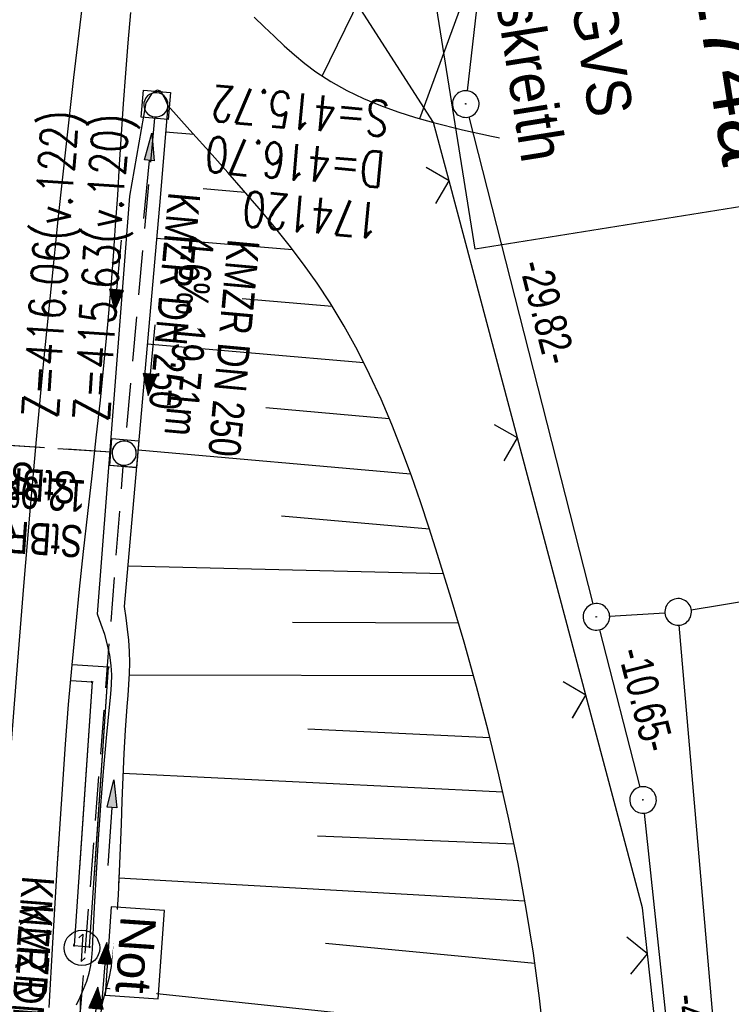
# Model space of a CAD drawing. Extents: x 508367 to 508796, y 450874 to 451832.
# Tile 34 of 37: x 508517 to 508557, y 451724 to 451779. Entities that reach past the tile are written whole.
import ezdxf

# ---------------------------------------------------------------- set-up
doc = ezdxf.new("R2010")
doc.units = 0
doc.header["$LTSCALE"] = 10
doc.header["$MEASUREMENT"] = 0
for name, pattern in [('ACAD_ISO16W100', [73, 15, -6.5, 15, -6.5, 15, -7, 1, -7]), ('AUSGEZOGEN', [0]), ('LT00', [0]), ('LT12', [0.4, 0.3, -0.1]), ('STRICHLINIE2', [0.375, 0.25, -0.125])]:
    doc.linetypes.add(name, pattern=pattern)
doc.layers.get('0').update_dxf_attribs({"linetype": 'LT00'})
for name, color, linetype in [('--EK_BW_TEXT_B', 20, 'LT00'), ('--EK_FBR', 250, 'LT00'), ('--EK_Halt-Pfeil', 4, 'LT00'), ('--EK_Haltung', 7, 'STRICHLINIE2'), ('--EK_Haltung-Text', 140, 'LT00'), ('--EK_Schacht-Text', 5, 'LT00'), ('--EL_DFK_AB_L', 21, 'LT00'), ('--EL_DFK_AB_P', 7, 'LT00'), ('--EL_Halt-Pfeil', 4, 'LT00'), ('--EL_Haltung', 182, 'STRICHLINIE2'), ('--EL_Haltung-Text', 182, 'LT00'), ('ABSTAND', 8, 'LT00'), ('BAB-KABEL', 220, 'ACAD_ISO16W100'), ('BAB-NS_SYB', 221, 'Continuous'), ('BAB-NS_TEXT', 221, 'Continuous'), ('DFK_AB_L', 21, 'LT00'), ('DFK_AB_P', 7, 'LT00'), ('DFK_GZPKT', 250, 'LT00'), ('DFK_KATASTER', 250, 'LT00'), ('DFK_NUTZUNG', 250, 'LT00'), ('DL', 182, 'LT12'), ('DL_TEXT', 182, 'LT00'), ('PFEIL', 140, 'AUSGEZOGEN'), ('V120_AFBR_BAB', 250, 'LT00'), ('V120_BOESCH', 250, 'LT00'), ('V120_BOSCHUNG', 250, 'LT00'), ('V120_GEHWEG', 250, 'LT00'), ('V120_GRABEN', 250, 'LT00'), ('V120_KA_MULD', 182, 'LT00'), ('V120_LD_MARK', 2, 'LT00'), ('V120_ZAUN', 40, 'LT00'), ('V121_AFBR_BAB', 250, 'LT00'), ('V121_BOESCH', 250, 'LT00'), ('V121_BOSCHUNG', 250, 'LT00'), ('V121_GEHWEG', 250, 'LT00'), ('V121_GRABEN', 250, 'LT00'), ('V121_KA_MULD', 182, 'LT00'), ('V121_LD_MARK', 250, 'LT00'), ('V121_ZAUN', 40, 'LT00')]:
    doc.layers.add(name, color=color, linetype=linetype)
doc.styles.add('Beschrift', font='ARIAL.TTF')
doc.styles.add('Haltungsbeschriftung', font='ARIAL.TTF', dxfattribs={"width": 0.75})
doc.styles.add('schachtbeschriftung', font='romans.shx', dxfattribs={"width": 0.75, "height": 2})
doc.styles.get("Standard").update_dxf_attribs({"font": 'ARIAL.TTF'})

# ---------------------------------------------------------------- blocks, each defined once
blk = doc.blocks.new('SYMB7010')
at = {"color": 0, "linetype": 'ByBlock'}
for points in [[(-0.031408, 0.499213), (-0.093728, 0.49134), (-0.15457, 0.475719), (-0.212975, 0.452595), (-0.268021, 0.422333), (-0.31884, 0.385411), (-0.36463, 0.342411), (-0.40467, 0.29401), (-0.438329, 0.240973), (-0.465074, 0.184136), (-0.484486, 0.124395), (-0.496256, 0.062692), (-0.5002, 0)], [(0.5002, 0), (0.496256, 0.062692), (0.484485, 0.124395), (0.465074, 0.184136), (0.438329, 0.240973), (0.40467, 0.29401), (0.36463, 0.342411), (0.31884, 0.385411), (0.268021, 0.422333), (0.212975, 0.452595), (0.15457, 0.475719), (0.093728, 0.49134), (0.031408, 0.499213), (-0.031408, 0.499213)], [(-0.5002, 0), (-0.496256, -0.062692), (-0.484486, -0.124395), (-0.465075, -0.184136), (-0.438329, -0.240973), (-0.404671, -0.29401), (-0.36463, -0.342411), (-0.31884, -0.385411), (-0.268021, -0.422333), (-0.212975, -0.452595), (-0.154571, -0.475719), (-0.093728, -0.49134), (-0.031408, -0.499213), (0.031408, -0.499213)], [(0.031408, -0.499213), (0.093728, -0.491341), (0.15457, -0.475719), (0.212975, -0.452595), (0.268021, -0.422333), (0.31884, -0.385411), (0.36463, -0.342411), (0.404671, -0.294011), (0.438329, -0.240974), (0.465075, -0.184136), (0.484486, -0.124395), (0.496256, -0.062692), (0.500201, 0)]]:
    blk.add_lwpolyline(points, dxfattribs=at)
blk = doc.blocks.new('SYMB7201')
at = {"color": 0, "linetype": 'ByBlock'}
for p, q in [((0, 0.385), (-0.11, 0.015)), ((-0.255, -0.385), (-0.115, -0.385)), ((0.445, -0.385), (0.585, -0.385))]:
    blk.add_line(p, q, dxfattribs=at)
for points in [[(0.25, 0.015), (0.11, 0.015), (0, 0.385)], [(-0.393816, -0.383308), (-0.416239, -0.362945), (-0.432849, -0.337617), (-0.442589, -0.308936), (-0.444836, -0.27873), (-0.439449, -0.248923), (-0.426769, -0.221415), (-0.407606, -0.197958), (-0.38318, -0.180047), (-0.355047, -0.168823), (-0.325, -0.165), (-0.294953, -0.168823), (-0.26682, -0.180047), (-0.242394, -0.197959), (-0.223231, -0.221415), (-0.210551, -0.248923), (-0.205164, -0.27873), (-0.207411, -0.308936), (-0.21715, -0.337617), (-0.233761, -0.362945), (-0.256184, -0.383308)], [(0.306185, -0.383308), (0.283761, -0.362945), (0.267151, -0.337617), (0.257411, -0.308936), (0.255164, -0.27873), (0.260552, -0.248923), (0.273231, -0.221415), (0.292394, -0.197958), (0.31682, -0.180047), (0.344953, -0.168823), (0.375, -0.165), (0.405047, -0.168823), (0.43318, -0.180047), (0.457606, -0.197959), (0.476769, -0.221415), (0.489449, -0.248923), (0.494836, -0.27873), (0.492589, -0.308936), (0.48285, -0.337617), (0.466239, -0.362945), (0.443816, -0.383308)]]:
    blk.add_lwpolyline(points, dxfattribs=at)
blk = doc.blocks.new('SYMB0003')
at = {"color": 0, "linetype": 'ByBlock'}
for p, q in [((-0.015712, 0), (0.010166, 0.012015)), ((0, -0.021257), (-0.015712, 0)), ((0.010166, 0.012015), (0, -0.021257))]:
    blk.add_line(p, q, dxfattribs=at)
for points in [[(-0.031395, 0.499013), (-0.093691, 0.491144), (-0.154509, 0.475528), (-0.21289, 0.452414), (-0.267913, 0.422164), (-0.318712, 0.385257), (-0.364484, 0.342274), (-0.404509, 0.293893), (-0.438154, 0.240877), (-0.464888, 0.184062), (-0.484292, 0.124345), (-0.496058, 0.062667), (-0.5, 0)], [(0.5, 0), (0.496057, 0.062667), (0.484292, 0.124345), (0.464888, 0.184062), (0.438153, 0.240877), (0.404509, 0.293893), (0.364484, 0.342274), (0.318712, 0.385257), (0.267913, 0.422164), (0.21289, 0.452414), (0.154509, 0.475528), (0.093691, 0.491144), (0.031395, 0.499013), (-0.031395, 0.499013)], [(-0.5, 0), (-0.496058, -0.062667), (-0.484292, -0.124345), (-0.464888, -0.184062), (-0.438154, -0.240877), (-0.404509, -0.293893), (-0.364485, -0.342274), (-0.318712, -0.385257), (-0.267914, -0.422164), (-0.21289, -0.452414), (-0.154509, -0.475529), (-0.093691, -0.491144), (-0.031395, -0.499014), (0.031395, -0.499014)], [(0.031395, -0.499014), (0.093691, -0.491144), (0.154509, -0.475529), (0.21289, -0.452414), (0.267914, -0.422164), (0.318712, -0.385257), (0.364485, -0.342274), (0.404509, -0.293893), (0.438154, -0.240877), (0.464889, -0.184062), (0.484292, -0.124345), (0.496058, -0.062667), (0.5, 0)]]:
    blk.add_lwpolyline(points, dxfattribs=at)
blk = doc.blocks.new('NS-SYMB')
at = {"layer": 'BAB-NS_SYB'}
for p, q in [((0.179, 0.071), (0.25, 0)), ((-0.25, 0), (0.25, 0)), ((-0.25, 0), (-0.179, -0.071))]:
    blk.add_line(p, q, dxfattribs=at)
blk.add_circle((0, 0), 0.325, dxfattribs=at)
blk = doc.blocks.new('SYMB0011')
at = {"color": 0, "linetype": 'ByBlock'}
for p, q in [((0.5, 0), (-0.5, 0)), ((0, 0.5), (0, -0.5))]:
    blk.add_line(p, q, dxfattribs=at)
blk = doc.blocks.new('SYMB0024')
at = {"color": 0, "linetype": 'ByBlock'}
for p, q in [((-0.5, 0.5), (0, 0)), ((0, 0), (0.5, 0.5))]:
    blk.add_line(p, q, dxfattribs=at)
blk = doc.blocks.new('Pfreil3')
at = {"layer": 'PFEIL'}
blk.add_hatch(color=256, dxfattribs=at).paths.add_polyline_path([(-1.549, 0.273), (-1.549, -0.273), (0, 0)])
for p, q in [((-1.549, 0), (-4.831, 0)), ((-1.549, -0.273), (-1.549, 0.273)), ((-1.549, 0.273), (0, 0)), ((0, 0), (-1.549, -0.273))]:
    blk.add_line(p, q, dxfattribs=at)
blk = doc.blocks.new('SYMB1210')
at = {"color": 0, "linetype": 'ByBlock'}
blk.add_line((0.018815, -0.179014), (0.055623, -0.17119), dxfattribs=at)
for points in [[(-0.2, -0.2), (-0.2, 0.2), (0.2, 0.2), (0.2, -0.2), (-0.2, -0.2)], [(0.018815, 0.179014), (-0.018815, 0.179014), (-0.055623, 0.17119), (-0.09, 0.155885), (-0.120444, 0.133766), (-0.145623, 0.105801), (-0.164438, 0.073213), (-0.176067, 0.037424), (-0.18, 0)], [(0.18, 0), (0.176067, 0.037424), (0.164438, 0.073213), (0.145623, 0.105801), (0.120444, 0.133766), (0.09, 0.155885), (0.055623, 0.17119), (0.018815, 0.179014)], [(-0.18, 0), (-0.176067, -0.037424), (-0.164438, -0.073213), (-0.145623, -0.105801), (-0.120444, -0.133766), (-0.09, -0.155885), (-0.055623, -0.17119), (-0.018815, -0.179014), (0.018815, -0.179014)], [(0.055623, -0.17119), (0.09, -0.155885), (0.120444, -0.133766), (0.145623, -0.105801), (0.164438, -0.073213), (0.176067, -0.037424), (0.18, 0)]]:
    blk.add_lwpolyline(points, dxfattribs=at)
blk = doc.blocks.new('SYMB0070')
at = {"color": 0, "linetype": 'ByBlock'}
for p, q in [((-0.5, 0), (0.2, 0)), ((0.5, 0), (0.2, 0.1)), ((0.2, 0.1), (0.2, 0)), ((0.468, 0), (0.21, 0.086)), ((0.21, 0.086), (0.21, -0.086)), ((0.21, -0.086), (0.468, 0)), ((0.22, -0.072), (0.437, 0)), ((0.23, -0.058), (0.405, 0)), ((0.24, -0.045), (0.374, 0)), ((0.342, 0), (0.25, 0.031)), ((0.25, 0.031), (0.25, -0.031)), ((0.25, -0.031), (0.342, 0)), ((0.26, -0.017), (0.31, 0)), ((0.27, -0.003), (0.279, 0))]:
    blk.add_line(p, q, dxfattribs=at)
for points in [[(0.2, 0), (0.2, -0.1), (0.5, 0)], [(0.437, 0), (0.22, 0.072), (0.22, -0.072)], [(0.405, 0), (0.23, 0.058), (0.23, -0.058)], [(0.374, 0), (0.24, 0.045), (0.24, -0.045)], [(0.31, 0), (0.26, 0.017), (0.26, -0.017)], [(0.279, 0), (0.27, 0.003), (0.27, -0.003)]]:
    blk.add_lwpolyline(points, dxfattribs=at)

msp = doc.modelspace()

# ---------------------------------------------------------------- linework, layer by layer
at = {"layer": '--EK_FBR'}
for points in [[(508518.872, 451723.422), (508519.089, 451727.054), (508519.222, 451729.293), (508519.357, 451731.533), (508519.496, 451733.772), (508519.645, 451736.01), (508519.804, 451738.247), (508519.979, 451740.484), (508520.172, 451742.718), (508520.375, 451744.853), (508520.594, 451746.986), (508520.823, 451749.118), (508521.059, 451751.25), (508521.298, 451753.381), (508521.534, 451755.513), (508521.765, 451757.645), (508521.984, 451759.778), (508522.189, 451761.913), (508522.374, 451764.049), (508522.507, 451765.764), (508522.628, 451767.48), (508522.742, 451769.197), (508522.852, 451770.914), (508522.962, 451772.631), (508523.076, 451774.348), (508523.197, 451776.064), (508523.329, 451777.779), (508523.477, 451779.493)], [(508519.372, 451731.776), (508519.496, 451733.772), (508519.645, 451736.01), (508519.804, 451738.247), (508519.979, 451740.484), (508520.172, 451742.718), (508520.375, 451744.852), (508520.594, 451746.986), (508520.823, 451749.118), (508521.059, 451751.25), (508521.298, 451753.381), (508521.534, 451755.513), (508521.765, 451757.645), (508521.984, 451759.778), (508522.189, 451761.913), (508522.374, 451764.049), (508522.507, 451765.764), (508522.628, 451767.48), (508522.742, 451769.197), (508522.852, 451770.914), (508522.962, 451772.631), (508523.075, 451774.348), (508523.197, 451776.064), (508523.329, 451777.779), (508523.477, 451779.493)]]:
    msp.add_lwpolyline(points, dxfattribs=at)
at = {"layer": '--EK_Haltung'}
for p, q in [((508524.826, 451773.538), (508523.177, 451755.404)), ((508522.36, 451754.707), (508507.597, 451755.677))]:
    msp.add_line(p, q, dxfattribs=at)
at = {"layer": '--EL_DFK_AB_L'}
for p, q in [((508546.157, 451808.374), (508542.444, 451775.075)), ((508549.535, 451746.155), (508542.545, 451773.602)), ((508549.906, 451744.702), (508552.165, 451735.837)), ((508557.062, 451690.575), (508552.429, 451734.364))]:
    msp.add_line(p, q, dxfattribs=at)
at = {"layer": '--EL_Haltung'}
for p, q in [((508524.826, 451773.538), (508523.177, 451755.404)), ((508522.36, 451754.707), (508507.597, 451755.677))]:
    msp.add_line(p, q, dxfattribs=at)
at = {"layer": 'BAB-KABEL', "ltscale": 0.03, "flags": 128}
msp.add_lwpolyline([(508469.854, 451723.368), (508520.557, 451720.159), (508520.704, 451725.774)], dxfattribs=at)
at = {"layer": 'DFK_AB_L'}
for p, q in [((508546.157, 451808.374), (508542.444, 451775.075)), ((508549.535, 451746.155), (508542.545, 451773.602)), ((508549.906, 451744.702), (508552.165, 451735.837)), ((508557.062, 451690.575), (508552.429, 451734.364))]:
    msp.add_line(p, q, dxfattribs=at)
at = {"layer": 'DFK_KATASTER'}
for p, q in [((508555.07, 451745.829), (508595.98, 451752.538)), ((508550.469, 451745.475), (508553.582, 451745.664)), ((508556.67, 451718.389), (508554.394, 451744.963))]:
    msp.add_line(p, q, dxfattribs=at)
at = {"layer": 'DL'}
msp.add_line((508522.36, 451754.707), (508507.597, 451755.677), dxfattribs=at)
at = {"layer": 'V120_AFBR_BAB'}
msp.add_lwpolyline([(508519.372, 451731.776), (508519.496, 451733.772), (508519.645, 451736.01), (508519.804, 451738.247), (508519.979, 451740.484), (508520.172, 451742.718), (508520.375, 451744.852), (508520.594, 451746.986), (508520.823, 451749.118), (508521.059, 451751.25), (508521.298, 451753.381), (508521.534, 451755.513), (508521.765, 451757.645), (508521.984, 451759.778), (508522.189, 451761.913), (508522.374, 451764.049), (508522.507, 451765.764), (508522.628, 451767.48), (508522.742, 451769.197), (508522.852, 451770.914), (508522.962, 451772.631), (508523.075, 451774.348), (508523.197, 451776.064), (508523.329, 451777.779), (508523.477, 451779.493)], dxfattribs=at)
at = {"layer": 'V120_BOESCH'}
for points in [[(508530.437, 451779.232), (508531.001, 451778.688), (508531.562, 451778.148), (508532.126, 451777.617), (508532.7, 451777.102), (508533.29, 451776.611), (508533.901, 451776.149), (508534.756, 451775.591), (508535.654, 451775.092), (508536.587, 451774.647), (508537.55, 451774.25), (508538.535, 451773.894), (508539.536, 451773.574), (508540.546, 451773.285), (508542.172, 451772.871), (508543.804, 451772.513), (508545.44, 451772.208), (508547.081, 451771.951), (508548.725, 451771.736), (508550.373, 451771.559), (508552.023, 451771.415), (508553.675, 451771.301), (508555.329, 451771.21), (508556.984, 451771.139), (508559.507, 451771.06)], [(508546.798, 451721.402), (508546.518, 451723.942), (508546.175, 451726.475), (508545.771, 451728.999), (508545.31, 451731.516), (508544.796, 451734.026), (508544.232, 451736.528), (508543.621, 451739.024), (508542.966, 451741.513), (508542.271, 451743.996), (508541.54, 451746.472), (508540.775, 451748.943), (508540.299, 451750.426), (508539.807, 451751.904), (508539.295, 451753.373), (508538.757, 451754.83), (508538.189, 451756.271), (508537.585, 451757.693), (508536.941, 451759.092), (508536.252, 451760.466), (508535.513, 451761.81), (508534.718, 451763.122), (508533.984, 451764.229), (508533.212, 451765.311), (508532.405, 451766.372), (508531.571, 451767.415), (508530.714, 451768.443), (508529.841, 451769.458), (508528.957, 451770.463), (508528.067, 451771.462), (508526.817, 451772.858), (508525.567, 451774.251)]]:
    msp.add_lwpolyline(points, dxfattribs=at)
at = {"layer": 'V120_BOSCHUNG'}
for p, q in [((508551.625, 451771.447), (508561.938, 451817.171)), ((508539.763, 451773.507), (508555.705, 451817.091)), ((508534.273, 451775.896), (508544.588, 451797.224)), ((508545.652, 451772.173), (508552.918, 451794.504)), ((508525.442, 451772.756), (508527.028, 451772.623)), ((508527.554, 451769.568), (508529.917, 451769.37)), ((508524.932, 451766.778), (508532.589, 451766.135)), ((508529.752, 451763.363), (508534.835, 451762.936)), ((508524.41, 451760.814), (508536.612, 451759.763)), ((508531.099, 451757.223), (508538.049, 451756.61)), ((508523.888, 451754.849), (508539.254, 451753.488)), ((508531.966, 451751.124), (508540.308, 451750.399)), ((508523.315, 451748.297), (508541.11, 451747.874)), ((508532.59, 451745.136), (508541.952, 451745.09)), ((508523.393, 451742.154), (508542.797, 451742.129)), ((508533.457, 451739.111), (508543.72, 451738.628)), ((508523.033, 451736.627), (508544.453, 451735.572)), ((508534.007, 451733.089), (508545.088, 451732.634)), ((508522.816, 451730.72), (508545.696, 451729.425)), ((508534.454, 451727.046), (508546.256, 451725.907))]:
    msp.add_line(p, q, dxfattribs=at)
at = {"layer": 'V120_GEHWEG'}
for points in [[(508521.435, 451730.918), (508522.229, 451742.587), (508520.172, 451742.718)], [(508520.095, 451741.837), (508521.302, 451741.76), (508520.582, 451731.273)]]:
    msp.add_lwpolyline(points, dxfattribs=at)
at = {"layer": 'V120_GRABEN'}
for points in [[(508524.341, 451774.396), (508524.509, 451774.665), (508524.674, 451774.899), (508524.835, 451775.064), (508524.988, 451775.124), (508525.113, 451775.073), (508525.231, 451774.94), (508525.346, 451774.744), (508525.457, 451774.508), (508525.567, 451774.251)], [(508521.535, 451730.877), (508521.542, 451730.99), (508521.662, 451732.898), (508521.797, 451734.802), (508521.946, 451736.707), (508522.112, 451738.617), (508522.295, 451740.536), (508522.347, 451741.076), (508522.388, 451741.616), (508522.404, 451742.154), (508522.383, 451742.687), (508522.304, 451743.273), (508522.175, 451743.853), (508522.009, 451744.429), (508521.818, 451745.002), (508521.614, 451745.574), (508523.435, 451769.141), (508524.341, 451774.396)], [(508525.567, 451774.251), (508525.13, 451769.045), (508523.114, 451746.005), (508523.201, 451745.374), (508523.282, 451744.742), (508523.348, 451744.111), (508523.394, 451743.479), (508523.411, 451742.847), (508523.397, 451742.23), (508523.36, 451741.613), (508523.309, 451740.995), (508523.255, 451740.377), (508523.156, 451739.05), (508523.081, 451737.722), (508523.024, 451736.394), (508522.977, 451735.065), (508522.934, 451733.738), (508522.888, 451732.41), (508522.834, 451731.083), (508522.796, 451730.353)]]:
    msp.add_lwpolyline(points, dxfattribs=at)
at = {"layer": 'V120_LD_MARK', "color": 0}
msp.add_lwpolyline([(508525.012, 451812.489), (508524.602, 451809.647), (508523.583, 451802.291), (508522.605, 451794.931), (508521.666, 451787.567), (508521.184, 451783.655), (508520.714, 451779.742), (508520.258, 451775.828), (508519.817, 451771.913), (508519.392, 451767.995), (508518.986, 451764.076), (508518.569, 451759.851), (508518.173, 451755.623), (508517.796, 451751.394), (508517.435, 451747.163), (508517.088, 451742.931), (508516.507, 451735.459), (508516.332, 451733.04)], dxfattribs=at)
at = {"layer": 'V120_ZAUN'}
for p, q in [((508545.272, 451755.511), (508541.418, 451770.007)), ((508549.127, 451741.014), (508545.272, 451755.511)), ((508553.568, 451717.561), (508552.596, 451726.446))]:
    msp.add_line(p, q, dxfattribs=at)
for points in [[(508541.418, 451770.007), (508540.546, 451773.285), (508534.926, 451782.042), (508534.265, 451783.047)], [(508552.596, 451726.446), (508552.313, 451729.032), (508549.127, 451741.014)]]:
    msp.add_lwpolyline(points, dxfattribs=at)
at = {"layer": 'V121_AFBR_BAB'}
msp.add_lwpolyline([(508518.872, 451723.422), (508519.089, 451727.054), (508519.222, 451729.293), (508519.357, 451731.533), (508519.496, 451733.772), (508519.645, 451736.01), (508519.804, 451738.247), (508519.979, 451740.484), (508520.172, 451742.718), (508520.375, 451744.853), (508520.594, 451746.986), (508520.823, 451749.118), (508521.059, 451751.25), (508521.298, 451753.381), (508521.534, 451755.513), (508521.765, 451757.645), (508521.984, 451759.778), (508522.189, 451761.913), (508522.374, 451764.049), (508522.507, 451765.764), (508522.628, 451767.48), (508522.742, 451769.197), (508522.852, 451770.914), (508522.962, 451772.631), (508523.076, 451774.348), (508523.197, 451776.064), (508523.329, 451777.779), (508523.477, 451779.493)], dxfattribs=at)
at = {"layer": 'V121_BOESCH'}
for points in [[(508530.437, 451779.232), (508531.001, 451778.688), (508531.562, 451778.148), (508532.126, 451777.617), (508532.7, 451777.102), (508533.29, 451776.611), (508533.901, 451776.149), (508534.756, 451775.591), (508535.654, 451775.092), (508536.587, 451774.647), (508537.55, 451774.249), (508538.535, 451773.894), (508539.536, 451773.574), (508540.546, 451773.285), (508542.172, 451772.871), (508543.804, 451772.514), (508545.44, 451772.208), (508547.081, 451771.951), (508548.725, 451771.736), (508550.373, 451771.559), (508552.023, 451771.415), (508553.675, 451771.301), (508555.329, 451771.21), (508556.984, 451771.139), (508559.507, 451771.06)], [(508546.798, 451721.402), (508546.518, 451723.942), (508546.175, 451726.475), (508545.771, 451728.999), (508545.31, 451731.516), (508544.796, 451734.026), (508544.232, 451736.528), (508543.621, 451739.024), (508542.966, 451741.513), (508542.271, 451743.996), (508541.54, 451746.472), (508540.775, 451748.943), (508540.299, 451750.426), (508539.807, 451751.904), (508539.295, 451753.373), (508538.757, 451754.83), (508538.189, 451756.271), (508537.585, 451757.693), (508536.941, 451759.092), (508536.252, 451760.466), (508535.513, 451761.81), (508534.718, 451763.122), (508533.984, 451764.229), (508533.212, 451765.311), (508532.405, 451766.372), (508531.571, 451767.415), (508530.714, 451768.443), (508529.841, 451769.458), (508528.957, 451770.463), (508528.067, 451771.462), (508526.817, 451772.858), (508525.567, 451774.251)]]:
    msp.add_lwpolyline(points, dxfattribs=at)
at = {"layer": 'V121_BOSCHUNG'}
for p, q in [((508551.625, 451771.447), (508561.938, 451817.171)), ((508539.763, 451773.507), (508555.705, 451817.091)), ((508534.273, 451775.896), (508544.588, 451797.224)), ((508545.652, 451772.173), (508552.918, 451794.504)), ((508525.442, 451772.756), (508527.028, 451772.623)), ((508527.554, 451769.568), (508529.917, 451769.37)), ((508524.932, 451766.778), (508532.589, 451766.135)), ((508529.752, 451763.363), (508534.835, 451762.936)), ((508524.41, 451760.814), (508536.612, 451759.763)), ((508531.099, 451757.223), (508538.049, 451756.61)), ((508523.888, 451754.849), (508539.254, 451753.488)), ((508531.967, 451751.124), (508540.308, 451750.399)), ((508523.315, 451748.297), (508541.11, 451747.874)), ((508532.59, 451745.136), (508541.952, 451745.09)), ((508523.393, 451742.154), (508542.797, 451742.129)), ((508533.457, 451739.111), (508543.72, 451738.628)), ((508523.033, 451736.627), (508544.453, 451735.572)), ((508534.007, 451733.089), (508545.088, 451732.634)), ((508522.816, 451730.72), (508545.697, 451729.425)), ((508534.454, 451727.046), (508546.256, 451725.907)), ((508522.104, 451724.512), (508546.746, 451721.911))]:
    msp.add_line(p, q, dxfattribs=at)
at = {"layer": 'V121_GEHWEG'}
for points in [[(508520.283, 451726.911), (508521.157, 451726.83), (508522.229, 451742.587), (508520.172, 451742.718)], [(508520.095, 451741.837), (508521.302, 451741.76), (508520.283, 451726.911)]]:
    msp.add_lwpolyline(points, dxfattribs=at)
at = {"layer": 'V121_GRABEN'}
for points in [[(508524.341, 451774.396), (508524.509, 451774.665), (508524.674, 451774.899), (508524.835, 451775.064), (508524.988, 451775.124), (508525.113, 451775.073), (508525.231, 451774.94), (508525.346, 451774.744), (508525.457, 451774.508), (508525.567, 451774.251)], [(508520.415, 451723.566), (508520.621, 451724.006), (508520.819, 451724.447), (508520.995, 451724.894), (508521.135, 451725.351), (508521.224, 451725.79), (508521.28, 451726.239), (508521.314, 451726.692), (508521.337, 451727.148), (508521.434, 451729.075), (508521.542, 451730.99), (508521.662, 451732.898), (508521.797, 451734.802), (508521.946, 451736.707), (508522.112, 451738.617), (508522.295, 451740.536), (508522.347, 451741.076), (508522.388, 451741.616), (508522.404, 451742.154), (508522.383, 451742.687), (508522.304, 451743.273), (508522.175, 451743.853), (508522.009, 451744.429), (508521.818, 451745.002), (508521.614, 451745.574), (508523.435, 451769.141), (508524.341, 451774.396)], [(508525.567, 451774.251), (508525.13, 451769.045), (508523.114, 451746.005), (508523.201, 451745.374), (508523.282, 451744.742), (508523.348, 451744.111), (508523.394, 451743.479), (508523.411, 451742.847), (508523.397, 451742.23), (508523.36, 451741.613), (508523.309, 451740.995), (508523.255, 451740.377), (508523.156, 451739.05), (508523.081, 451737.722), (508523.024, 451736.394), (508522.977, 451735.065), (508522.934, 451733.738), (508522.888, 451732.41), (508522.834, 451731.083), (508522.764, 451729.757), (508522.672, 451728.432), (508522.552, 451727.108), (508522.474, 451726.417), (508522.374, 451725.729), (508522.24, 451725.048), (508522.117, 451724.558), (508521.982, 451724.071), (508521.844, 451723.585)]]:
    msp.add_lwpolyline(points, dxfattribs=at)
at = {"layer": 'V121_LD_MARK'}
msp.add_lwpolyline([(508525.012, 451812.489), (508524.602, 451809.647), (508523.583, 451802.291), (508522.605, 451794.931), (508521.666, 451787.567), (508521.184, 451783.655), (508520.714, 451779.742), (508520.258, 451775.828), (508519.817, 451771.913), (508519.392, 451767.995), (508518.986, 451764.076), (508518.569, 451759.851), (508518.173, 451755.623), (508517.796, 451751.394), (508517.435, 451747.163), (508517.088, 451742.931), (508516.507, 451735.459), (508515.966, 451727.983), (508515.465, 451720.505)], dxfattribs=at)
at = {"layer": 'V121_ZAUN'}
for p, q in [((508545.272, 451755.511), (508541.418, 451770.007)), ((508549.127, 451741.015), (508545.272, 451755.511)), ((508554.228, 451711.535), (508552.596, 451726.446))]:
    msp.add_line(p, q, dxfattribs=at)
for points in [[(508541.418, 451770.007), (508540.546, 451773.285), (508534.926, 451782.042), (508534.265, 451783.047)], [(508552.596, 451726.446), (508552.313, 451729.032), (508549.127, 451741.015)]]:
    msp.add_lwpolyline(points, dxfattribs=at)

# ---------------------------------------------------------------- block references
at = {"layer": '--EK_Halt-Pfeil', "yscale": 4, "zscale": 4}
for p, xscale, rotation in [((508524.648, 451759.9), 3.999999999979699, 264.8041499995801), ((508521.972, 451725.086), 3.999999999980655, 85.53856999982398)]:
    msp.add_blockref('SYMB0070', p, dxfattribs=dict(at, xscale=xscale, rotation=rotation))
at = {"layer": '--EL_DFK_AB_P', "xscale": 1.500000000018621, "yscale": 1.5, "zscale": 1.5, "rotation": 264.7377099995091}
for p in [(508542.36, 451774.33), (508549.72, 451745.43), (508552.35, 451735.11)]:
    msp.add_blockref('SYMB0003', p, dxfattribs=at)
at = {"layer": '--EL_Halt-Pfeil', "yscale": 4, "zscale": 4}
for p, xscale, rotation in [((508522.751, 451764.662), 3.999999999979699, 264.8041499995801), ((508521.461, 451722.561), 3.999999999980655, 85.53856999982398)]:
    msp.add_blockref('SYMB0070', p, dxfattribs=dict(at, xscale=xscale, rotation=rotation))
at = {"layer": 'BAB-NS_SYB', "xscale": 3.075000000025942, "yscale": 3.075000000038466, "zscale": 3.075, "rotation": 266.0729974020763}
msp.add_blockref('NS-SYMB', (508520.73, 451726.773), dxfattribs=at)
at = {"layer": 'DFK_AB_P', "xscale": 1.500000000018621, "yscale": 1.5, "zscale": 1.5, "rotation": 264.7377099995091}
for p in [(508542.36, 451774.33), (508549.72, 451745.43), (508552.35, 451735.11)]:
    msp.add_blockref('SYMB0003', p, dxfattribs=at)
at = {"layer": 'DFK_GZPKT', "xscale": 1.500000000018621, "yscale": 1.5, "zscale": 1.5, "rotation": 264.7377099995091}
msp.add_blockref('SYMB7010', (508554.33, 451745.709), dxfattribs=at)
at = {"layer": 'DFK_NUTZUNG', "xscale": 10.00000000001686, "yscale": 10, "zscale": 10, "rotation": 264.7377100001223}
msp.add_blockref('SYMB7201', (508549.821, 451773.904), dxfattribs=at)
at = {"layer": 'PFEIL'}
for p, rotation in [((508524.671, 451772.692), 84.40523860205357), ((508522.531, 451736.236), 85.91313796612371)]:
    msp.add_blockref('Pfreil3', p, dxfattribs=dict(at, rotation=rotation))
at = {"layer": 'V120_GEHWEG', "xscale": 0.1, "yscale": 0.1, "zscale": 0.1, "rotation": 247.428}
for p in [(508522.229, 451742.587), (508521.302, 451741.76)]:
    msp.add_blockref('SYMB0011', p, dxfattribs=at)
at = {"layer": 'V120_KA_MULD', "zscale": 3.8}
for p, xscale, yscale, rotation in [((508524.894, 451774.286), 3.799999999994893, 3.799999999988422, 264.999285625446), ((508523.109, 451754.658), 3.800000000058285, 3.799999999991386, 85.58154995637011)]:
    msp.add_blockref('SYMB1210', p, dxfattribs=dict(at, xscale=xscale, yscale=yscale, rotation=rotation))
at = {"layer": 'V120_ZAUN', "xscale": 2.1, "yscale": 2.1, "zscale": 2.1}
for p, rotation in [((508541.418, 451770.007), 104.88893), ((508545.272, 451755.511), 104.88893), ((508549.127, 451741.014), 104.88893), ((508552.596, 451726.446), 96.24414000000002)]:
    msp.add_blockref('SYMB0024', p, dxfattribs=dict(at, rotation=rotation))
at = {"layer": 'V121_GEHWEG', "xscale": 0.1, "yscale": 0.1, "zscale": 0.1, "rotation": 279.0666}
for p in [(508522.229, 451742.587), (508521.302, 451741.76), (508520.283, 451726.911), (508521.157, 451726.83)]:
    msp.add_blockref('SYMB0011', p, dxfattribs=at)
at = {"layer": 'V121_KA_MULD', "zscale": 3.8}
for p, xscale, yscale, rotation in [((508524.894, 451774.286), 3.799999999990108, 3.79999999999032, 265.201723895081), ((508523.109, 451754.658), 3.800000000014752, 3.799999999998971, 264.9993364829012)]:
    msp.add_blockref('SYMB1210', p, dxfattribs=dict(at, xscale=xscale, yscale=yscale, rotation=rotation))
at = {"layer": 'V121_ZAUN', "yscale": 2.1, "zscale": 2.1}
for p, xscale, rotation in [((508541.418, 451770.007), 2.1, 104.8923799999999), ((508545.272, 451755.511), 2.1, 104.8923799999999), ((508549.127, 451741.015), 2.1, 104.8923799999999), ((508552.596, 451726.446), 2.099999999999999, 96.24331999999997)]:
    msp.add_blockref('SYMB0024', p, dxfattribs=dict(at, xscale=xscale, rotation=rotation))

# ---------------------------------------------------------------- texts
at = {"layer": '--EK_Haltung-Text', "style": 'Haltungsbeschriftung', "width": 0.75}
for s, rotation, p in [('4.6‰ 19.71m', -95.1959, (508526.401, 451766.993)), ('KMZR DN 250', -95.1959, (508528.951, 451766.761)), ('12.9‰ 16.30m', -183.7584, (508520.993, 451753.114)), ('StBR DN 600', -183.7584, (508520.826, 451750.56)), ('KMZR DN 350', -94.4614, (508517.374, 451730.868))]:
    msp.add_text(s, height=1.8, rotation=rotation, dxfattribs=at).set_placement(p)
at = {"layer": '--EK_Schacht-Text', "style": 'schachtbeschriftung', "width": 0.75}
for s, rotation, p in [('S=415.72', -185.1958, (508538.101, 451774.473)), ('D=416.70', -185.1958, (508537.84, 451771.605)), ('Z=416.06(v.122)', -273.7584, (508519.357, 451756.593)), ('Z=415.63(v.120)', -273.7584, (508522.231, 451756.404)), ('174120', -185.1958, (508537.579, 451768.737))]:
    msp.add_text(s, height=2, rotation=rotation, dxfattribs=at).set_placement(p)
at = {"layer": '--EL_Haltung-Text', "style": 'Haltungsbeschriftung', "width": 0.75}
for s, rotation, p in [('KMZR DN 250', -95.1959, (508525.61, 451769.402)), ('StBR DN 600', -183.7584, (508520.461, 451753.59)), ('KMZR DN 350', -94.4614, (508517.334, 451729.292))]:
    msp.add_text(s, height=1.8, rotation=rotation, dxfattribs=at).set_placement(p)
at = {"layer": 'ABSTAND', "width": 0.75}
for s, rotation, p in [('-29.82-', -75.7103, (508545.353, 451765.3)), ('-10.65-', -75.7037, (508550.922, 451743.464)), ('-45.53-', -83.9599, (508554.044, 451724.09))]:
    msp.add_text(s, height=1.8, rotation=rotation, dxfattribs=at).set_placement(p)
at = {"layer": 'DL_TEXT', "style": 'Haltungsbeschriftung', "width": 0.75}
msp.add_text('StBR 600', height=1.8, rotation=-183.7584, dxfattribs=at).set_placement((508518.04, 451754.076))

# ---------------------------------------------------------------- next in the draw order: texts
at = {"layer": '--EK_BW_TEXT_B', "insert": (508554.372, 451808.611), "char_height": 2, "width": 37.55462, "attachment_point": 1, "rotation": 279.0666, "style": 'Beschrift', "bg_fill": 3, "box_fill_scale": 1.5, "bg_fill_color": 256, "bg_fill_transparency": 0}
msp.add_mtext('{\\fArial|b0|i0|c238|p34;\\H1.7499x;BW N_93_B1\\fArial|b0|i0|c0|p34;74a\\fArial|b0|i0|c238|p34;\\W0.8;\\P\\H0.3714x;\\W1;\\P\\fArial|b0|i0|c0|p34;\\H1.924x;\\W0.9;Roßbachtalbrücke, GVS\\PMaxhütte - Meßnerskreith}', dxfattribs=at)
at = {"layer": 'BAB-NS_SYB', "insert": (508522.891, 451728.624), "char_height": 2, "attachment_point": 7, "rotation": 266.073, "style": 'Beschrift', "bg_fill": 3, "box_fill_scale": 1.15, "bg_fill_color": 256, "bg_fill_transparency": 3936212}
msp.add_mtext('Not', dxfattribs=at)

# ---------------------------------------------------------------- next in the draw order: linework, layer by layer
at = {"layer": '--EK_BW_TEXT_B'}
msp.add_lwpolyline([(508556.759, 451811.98), (508563.545, 451769.452), (508542.888, 451766.156), (508536.102, 451808.684)], close=True, dxfattribs=at)
at = {"layer": '--EK_Haltung'}
msp.add_line((508519.45, 451707.775), (508523.051, 451753.91), dxfattribs=at)
at = {"layer": '--EL_Haltung'}
msp.add_line((508519.45, 451707.775), (508523.051, 451753.91), dxfattribs=at)
at = {"layer": 'BAB-NS_TEXT', "linetype": 'Continuous', "flags": 128}
msp.add_lwpolyline([(508522.38, 451729.086), (508522.038, 451724.109), (508525.032, 451723.903), (508525.373, 451728.88)], close=True, dxfattribs=at)

doc.saveas('drawing.dxf')
